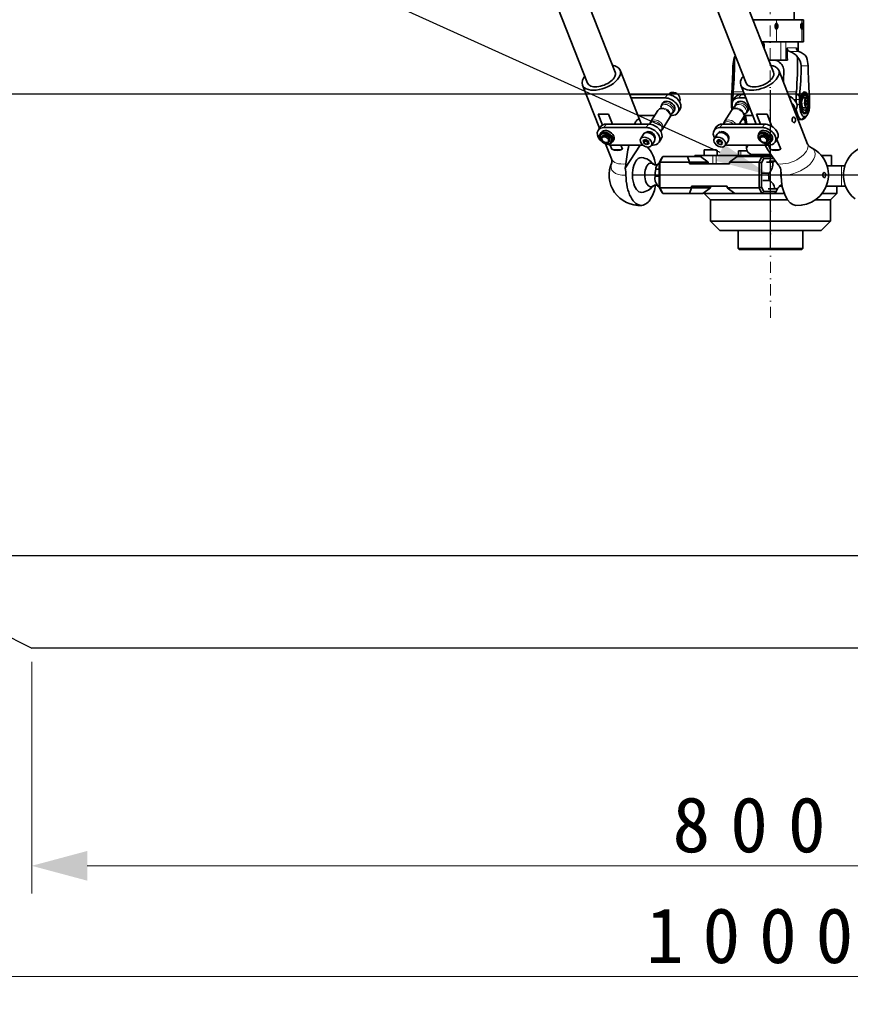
# Model space of a CAD drawing. Header units: millimetres. Extents: x 87 to 4373, y 75 to 3526.
# Tile 3 of 19: x 1019 to 1468, y 1288 to 1821. Entities that reach past the tile are written whole.
import ezdxf
from ezdxf import colors
from ezdxf.entities.mleader import LeaderData, LeaderLine
from ezdxf.math import Vec2, Vec3

# ---------------------------------------------------------------- set-up
doc = ezdxf.new("R2010")
doc.units = ezdxf.units.MM
doc.header["$MEASUREMENT"] = 0
doc.linetypes.add('DASHEDDOT', pattern=[9.2, 3, -3, 0.2, -3])
doc.linetypes.add('DASHEDDOT2X', pattern=[12.2, 6, -3, 0.2, -3])
doc.layers.add('图层0000', color=7, linetype='Continuous', lineweight=25)
doc.layers.add('图层1', color=7, linetype='Continuous', lineweight=35)
doc.dimstyles.new('线性样式 (GB)', dxfattribs={"dimtxt": 2, "dimasz": 2, "dimexe": 1, "dimexo": 0.5, "dimgap": 0.5, "dimtad": 1, "dimdsep": 46, "dimcen": -2.127267, "dimclrd": 7, "dimclre": 7, "dimclrt": 7, "dimadec": 0, "dimazin": 0, "dimtfac": 0.7, "dimtmove": 0, "dimatfit": 1, "dimfxl": 1, "dimfrac": 2, "dimtolj": 1, "dimtzin": 0, "dimlwd": 18, "dimlwe": 18, "dimarcsym": 0})

# ---------------------------------------------------------------- blocks, each defined once
blk = doc.blocks.new('DimBlk2611')
at = {"layer": '图层0000', "color": 7, "linetype": 'Continuous', "lineweight": 18}
for p, q in [((925.21, 1523.33), (925.21, 1287.92)), ((1925.21, 1523.33), (1925.21, 1287.92)), ((1895.21, 1302.92), (955.21, 1302.92))]:
    blk.add_line(p, q, dxfattribs=at)
at = {"layer": '图层0000', "color": 7, "linetype": 'Continuous', "lineweight": -3}
for points in [[(955.21, 1310.96), (925.21, 1302.92), (955.21, 1294.88)], [(1895.21, 1294.88), (1925.21, 1302.92), (1895.21, 1310.96)]]:
    blk.add_solid(points, dxfattribs=at)
at = {"layer": '图层0000', "color": 7, "linetype": 'Continuous', "lineweight": 18, "insert": (1419.03, 1309.75), "char_height": 30, "attachment_point": 8, "line_spacing_factor": 1.2}
blk.add_mtext('\\T1.500000;\\W1;\\FSimSun|b0|i0;1000', dxfattribs=at)
blk = doc.blocks.new('DimBlk2612')
at = {"layer": '图层0000', "color": 7, "linetype": 'Continuous', "lineweight": 18}
for p, q in [((1025.21, 1473.33), (1025.21, 1347.92)), ((1825.21, 1473.33), (1825.21, 1347.92)), ((1795.21, 1362.92), (1055.21, 1362.92))]:
    blk.add_line(p, q, dxfattribs=at)
at = {"layer": '图层0000', "color": 7, "linetype": 'Continuous', "lineweight": -3}
for points in [[(1055.21, 1370.96), (1025.21, 1362.92), (1055.21, 1354.88)], [(1795.21, 1354.88), (1825.21, 1362.92), (1795.21, 1370.96)]]:
    blk.add_solid(points, dxfattribs=at)
at = {"layer": '图层0000', "color": 7, "linetype": 'Continuous', "lineweight": 18, "insert": (1419.03, 1369.75), "char_height": 30, "attachment_point": 8, "line_spacing_factor": 1.2}
blk.add_mtext('\\T1.531250;\\W1;\\FSimSun|b0|i0;800', dxfattribs=at)

msp = doc.modelspace()

# ---------------------------------------------------------------- linework, layer by layer
at = {"layer": '图层0000', "color": 5, "linetype": 'DASHEDDOT2X', "lineweight": 18}
for p, q in [((1425.129, 1750.997), (1425.129, 1975.997)), ((1425.215, 1659.672), (1425.215, 1755.804))]:
    msp.add_line(p, q, dxfattribs=at)
at = {"layer": '图层0000', "color": 251, "linetype": 'Continuous', "lineweight": 18}
for p, q in [((1428.489, 1819.322), (1428.489, 1821.172)), ((1442.266, 1819.322), (1442.266, 1821.172)), ((1428.489, 1809.172), (1428.489, 1816.022)), ((1442.266, 1809.172), (1442.266, 1816.022)), ((1430.897, 1799.172), (1430.897, 1809.172)), ((1433.51, 1799.172), (1433.51, 1809.172)), ((1440.016, 1804.234), (1440.016, 1809.172)), ((1434.225, 1805.854), (1439.301, 1805.854)), ((1435.668, 1803.918), (1440.63, 1803.918)), ((1445.551, 1796.172), (1441.834, 1796.172)), ((1405.037, 1782.109), (1410.621, 1782.109)), ((1434.25, 1782.109), (1439.221, 1782.109)), ((1369.385, 1780.648), (1368.205, 1778.795)), ((1404.058, 1777.951), (1404.87, 1777.951)), ((1404.87, 1777.951), (1405.294, 1777.951)), ((1408.09, 1778.795), (1409.27, 1780.648)), ((1437.962, 1777.951), (1439.054, 1777.951)), ((1439.054, 1777.951), (1441.014, 1777.951)), ((1404.058, 1775.172), (1404.455, 1775.172)), ((1439.497, 1775.172), (1441.014, 1775.172)), ((1442.115, 1767.172), (1443.501, 1768.672)), ((1442.498, 1767.172), (1443.884, 1768.672)), ((1336.215, 1764.58), (1335.035, 1762.727)), ((1359.159, 1764.593), (1357.98, 1762.74)), ((1397.864, 1762.74), (1399.044, 1764.593)), ((1421.999, 1764.58), (1420.819, 1762.727)), ((1402.073, 1757.495), (1402.506, 1758.174)), ((1389.267, 1750.472), (1392.324, 1750.472)), ((1392.324, 1750.472), (1396.267, 1750.472)), ((1409.123, 1750.172), (1409.123, 1747.572)), ((1393.975, 1743.072), (1393.975, 1747.572)), ((1395.746, 1747.572), (1395.746, 1743.072)), ((1463.715, 1731.072), (1463.715, 1742.072))]:
    msp.add_line(p, q, dxfattribs=at)
at = {"layer": '图层0000', "color": 7}
for p, q in [((1425.215, 1696.672), (1425.215, 1782.947)), ((1925.215, 1780.828), (925.215, 1780.828)), ((1481.339, 1736.914), (1350.486, 1736.914)), ((1925.215, 1530.828), (925.215, 1530.828)), ((925.215, 1530.828), (1025.215, 1480.828)), ((1825.215, 1480.828), (1025.215, 1480.828))]:
    msp.add_line(p, q, dxfattribs=at)
at = {"layer": '图层0000', "color": 251, "linetype": 'Continuous', "lineweight": 18}
for centre, radius, start, end in [((1372.115, 1779.297), 2.444, 72.03606, 141.00064), ((1372.596, 1777.991), 3.641, 345.41812, 85.69006), ((1411.573, 1779.87), 1.765, 113.63251, 146.87744), ((1366.74, 1768.811), 4.506, 35.03137, 96.67082), ((1368.306, 1769.11), 2.577, 333.62401, 41.40554), ((1367.768, 1769.435), 3.307, 14.4205, 36.40645), ((1370.292, 1771.876), 2.02, 291.248, 46.84676), ((1370.378, 1772.363), 2.577, 333.62401, 41.40554), ((1406.617, 1768.813), 4.504, 26.04322, 96.65223), ((1408.011, 1769.565), 2.923, 13.73883, 24.80166), ((1410.324, 1771.763), 1.861, 288.09832, 31.74302), ((1410.57, 1772.322), 2.28, 331.04146, 28.41766), ((1408.498, 1769.069), 2.28, 331.04146, 28.41766), ((1360.537, 1759.122), 5.012, 47.26754, 67.7464), ((1364.274, 1762.595), 2.116, 310.04888, 44.84752), ((1364.478, 1763.1), 2.577, 333.62401, 41.40554), ((1356.457, 1755.889), 1.796, 110.43178, 146.72533), ((1398.945, 1754.132), 2.062, 330.4501, 24.69304)]:
    msp.add_arc(centre, radius, start, end, dxfattribs=at)
for centre, major_axis, ratio, start_param, end_param in [((1369.523, 1773.232), (3.163, -2.014), 0.6811903, 1.0387688, 3.1415927), ((1409.402, 1773.232), (3.163, -2.014), 0.6811903, 0.811088, 3.1415927), ((1367.452, 1769.979), (3.163, -2.014), 0.6811903, 1.0387688, 3.1415927), ((1369.109, 1772.582), (2.91, -1.853), 0.6811903, 1.0387688, 3.6550136), ((1407.33, 1769.979), (3.163, -2.014), 0.6811903, 0.811088, 3.1415927), ((1408.987, 1772.582), (2.91, -1.853), 0.6811903, 0.811088, 3.6550177), ((1363.21, 1763.319), (2.91, -1.853), 0.6811903, 1.0387688, 3.4325655), ((1363.624, 1763.97), (3.163, -2.014), 0.6811903, 1.0387688, 3.1415927), ((1403.088, 1763.319), (2.91, -1.853), 0.6811903, 1.2388557, 3.4051038), ((1403.502, 1763.97), (3.163, -2.014), 0.6811903, 0.9631623, 3.1415927), ((1357.908, 1754.995), (2.952, -1.88), 0.6811903, 0, 2.6821881), ((1397.787, 1754.995), (2.952, -1.88), 0.6811903, 0.7511834, 3.1415927), ((1435.101, 1749.785), (-10.242, -4.013), 0.5350832, 0.7438167, 3.1415927), ((1436.981, 1744.988), (-12.174, -4.77), 0.5350832, 0.8613834, 3.6375296), ((1351.234, 1744.988), (-12.169, -4.785), 0.5344582, 5.787819, 7.2970184), ((1349.347, 1749.785), (-10.237, -4.025), 0.5344582, 0, 1.1313997)]:
    msp.add_ellipse(centre, major_axis=major_axis, ratio=ratio, start_param=start_param, end_param=end_param, dxfattribs=at)
for points in [[(1359.789, 1752.442), (1355.156, 1750.615), (1351.237, 1755.474), (1355.87, 1757.301)], [(1355.87, 1757.301), (1360.503, 1759.128), (1364.422, 1754.269), (1359.789, 1752.442)], [(1394.849, 1754.873), (1392.815, 1760.064), (1398.532, 1760.061), (1400.566, 1754.87)], [(1400.566, 1754.87), (1402.601, 1749.678), (1396.884, 1749.682), (1394.849, 1754.873)]]:
    msp.add_rational_spline(points, [1, 0.333333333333, 0.333333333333, 1], degree=3, dxfattribs=at)
at = {"layer": '图层0000', "color": 7, "linetype": 'DASHEDDOT', "lineweight": 18}
msp.add_point((1425.215, 1780.828), dxfattribs=at)
at = {"layer": '图层1', "color": 7, "linetype": 'Continuous', "lineweight": 35}
for p, q in [((1341.069, 1792.7), (1136.558, 2312.8)), ((1223.088, 2312.785), (1426.882, 1792.691)), ((1326.179, 1786.844), (1121.667, 2306.945)), ((1208.191, 2306.948), (1411.984, 1786.853)), ((1438.103, 1821.172), (1438.103, 1906.828)), ((1415.722, 1821.172), (1428.489, 1821.172)), ((1428.102, 1818.229), (1428.48, 1818.826)), ((1428.48, 1818.826), (1428.867, 1818.269)), ((1428.489, 1821.172), (1442.266, 1821.172)), ((1441.879, 1818.229), (1442.257, 1818.826)), ((1442.257, 1818.826), (1442.644, 1818.269)), ((1442.266, 1821.172), (1443.103, 1821.172)), ((1443.103, 1809.172), (1443.103, 1821.172)), ((1427.793, 1817.114), (1428.876, 1817.114)), ((1428.867, 1818.269), (1427.8, 1818.269)), ((1428.111, 1817.075), (1428.102, 1818.229)), ((1428.498, 1816.517), (1428.111, 1817.075)), ((1428.876, 1817.114), (1428.498, 1816.517)), ((1428.867, 1818.269), (1428.876, 1817.114)), ((1441.887, 1817.075), (1441.879, 1818.229)), ((1441.887, 1817.114), (1442.653, 1817.114)), ((1442.274, 1816.517), (1441.887, 1817.075)), ((1442.644, 1818.269), (1441.904, 1818.269)), ((1442.653, 1817.114), (1442.274, 1816.517)), ((1442.644, 1818.269), (1442.653, 1817.114)), ((1420.424, 1809.172), (1428.489, 1809.172)), ((1420.855, 1808.072), (1421.826, 1808.072)), ((1421.476, 1809.172), (1421.476, 1808.072)), ((1421.826, 1808.072), (1421.826, 1805.592)), ((1428.489, 1809.172), (1431.383, 1809.172)), ((1431.383, 1809.172), (1433.51, 1809.172)), ((1433.51, 1809.172), (1440.016, 1809.172)), ((1440.016, 1809.172), (1442.266, 1809.172)), ((1440.016, 1809.172), (1440.168, 1809.172)), ((1440.168, 1804.125), (1440.168, 1809.172)), ((1442.266, 1809.172), (1443.103, 1809.172)), ((1424.342, 1799.172), (1430.897, 1799.172)), ((1429.498, 1798.504), (1429.499, 1799.172)), ((1430.897, 1799.172), (1433.51, 1799.172)), ((1433.51, 1799.172), (1434.346, 1799.172)), ((1343.861, 1793.797), (1354.689, 1766.259)), ((1429.675, 1793.785), (1445.343, 1753.798)), ((1323.387, 1785.747), (1332.57, 1762.393)), ((1409.191, 1785.759), (1417.489, 1764.582)), ((1349.036, 1780.636), (1369.385, 1780.648)), ((1368.205, 1778.795), (1349.764, 1778.785)), ((1366.36, 1775.247), (1366.898, 1776.09)), ((1370.072, 1780.608), (1370.216, 1780.834)), ((1375.976, 1776.848), (1376.12, 1777.074)), ((1404.058, 1777.951), (1404.058, 1779.895)), ((1404.058, 1775.172), (1404.058, 1777.951)), ((1404.87, 1777.299), (1404.87, 1777.951)), ((1404.878, 1777.299), (1406.058, 1779.151)), ((1406.776, 1776.09), (1406.239, 1775.247)), ((1411.921, 1778.793), (1408.09, 1778.795)), ((1409.27, 1780.648), (1411.194, 1780.647)), ((1409.975, 1780.647), (1410.094, 1780.834)), ((1439.054, 1776.397), (1439.054, 1777.951)), ((1441.014, 1777.951), (1441.014, 1779.998)), ((1441.014, 1775.172), (1441.014, 1777.951)), ((1443.011, 1780.433), (1441.939, 1776.76)), ((1441.939, 1776.76), (1442.621, 1772.499)), ((1442.57, 1778.922), (1444.801, 1778.922)), ((1444.764, 1779.845), (1442.839, 1779.845)), ((1444.764, 1779.845), (1443.011, 1780.433)), ((1444.364, 1776.585), (1444.766, 1777.576)), ((1444.492, 1775.181), (1444.364, 1776.585)), ((1445.423, 1775.759), (1444.439, 1775.759)), ((1445.295, 1777.163), (1444.598, 1777.163)), ((1444.914, 1778.906), (1444.764, 1779.845)), ((1444.766, 1777.576), (1445.295, 1777.163)), ((1445.423, 1775.759), (1445.021, 1774.767)), ((1445.295, 1777.163), (1445.423, 1775.759)), ((1446.371, 1779.998), (1446.371, 1777.951)), ((1446.371, 1777.951), (1446.371, 1775.172)), ((1360.461, 1765.984), (1364.289, 1771.994)), ((1372.686, 1771.218), (1373.224, 1772.061)), ((1375.121, 1770.853), (1376.301, 1772.705)), ((1404.167, 1771.994), (1400.34, 1765.984)), ((1413.102, 1772.061), (1412.565, 1771.218)), ((1438.395, 1771.531), (1439.134, 1772.692)), ((1442.473, 1773.422), (1444.801, 1773.422)), ((1442.621, 1772.499), (1444.374, 1771.91)), ((1444.374, 1771.91), (1444.815, 1773.422)), ((1445.021, 1774.767), (1444.492, 1775.181)), ((1334.187, 1764.133), (1331.889, 1769.979)), ((1337.568, 1769.977), (1339.69, 1764.582)), ((1353.476, 1769.346), (1362.606, 1769.351)), ((1366.787, 1761.955), (1370.615, 1767.965)), ((1371.056, 1769.356), (1371.916, 1769.356)), ((1410.493, 1767.965), (1408.342, 1764.587)), ((1409.988, 1767.172), (1411.23, 1767.172)), ((1411.788, 1769.356), (1415.619, 1769.354)), ((1419.794, 1764.581), (1417.68, 1769.977)), ((1423.358, 1769.979), (1425.949, 1763.367)), ((1440.103, 1767.172), (1442.115, 1767.172)), ((1442.498, 1767.172), (1442.115, 1767.172)), ((1443.884, 1768.672), (1443.501, 1768.672)), ((1443.766, 1767.89), (1444.914, 1769.256)), ((1333.01, 1763.083), (1331.83, 1761.231)), ((1333.517, 1760.156), (1332.927, 1759.23)), ((1357.98, 1762.74), (1335.035, 1762.727)), ((1336.215, 1764.58), (1359.159, 1764.593)), ((1357.046, 1759.784), (1357.052, 1759.793)), ((1395.833, 1763.096), (1394.653, 1761.244)), ((1420.819, 1762.727), (1397.864, 1762.74)), ((1399.044, 1764.593), (1421.999, 1764.58)), ((1419.295, 1760.156), (1418.705, 1759.23)), ((1333.799, 1757.807), (1333.996, 1758.116)), ((1338.016, 1755.121), (1338.213, 1755.43)), ((1340.265, 1755.859), (1339.675, 1754.933)), ((1356.451, 1759.222), (1354.956, 1756.875)), ((1356.296, 1755.757), (1357.54, 1756.247)), ((1356.585, 1754.381), (1356.296, 1755.757)), ((1356.585, 1754.381), (1357.371, 1755.616)), ((1357.371, 1755.616), (1357.262, 1756.138)), ((1358.138, 1755.173), (1357.371, 1755.616)), ((1357.54, 1756.247), (1359.074, 1755.362)), ((1358.119, 1753.496), (1358.905, 1754.731)), ((1358.905, 1754.731), (1358.138, 1755.173)), ((1359.184, 1754.84), (1358.905, 1754.731)), ((1359.074, 1755.362), (1359.364, 1753.986)), ((1362.355, 1755.461), (1360.86, 1753.115)), ((1366.076, 1756.65), (1364.896, 1754.798)), ((1396.329, 1759.222), (1394.834, 1756.875)), ((1396.105, 1755.57), (1397.161, 1756.266)), ((1396.651, 1754.175), (1396.105, 1755.57)), ((1396.651, 1754.175), (1397.438, 1755.41)), ((1397.164, 1756.107), (1397.114, 1756.235)), ((1397.161, 1756.266), (1398.765, 1755.568)), ((1397.438, 1755.41), (1397.164, 1756.107)), ((1398.239, 1755.061), (1397.438, 1755.41)), ((1399.041, 1754.712), (1398.239, 1755.061)), ((1398.254, 1753.477), (1399.041, 1754.712)), ((1398.765, 1755.568), (1399.311, 1754.173)), ((1399.088, 1754.743), (1399.041, 1754.712)), ((1402.233, 1755.461), (1400.739, 1753.115)), ((1402.491, 1756.239), (1402.497, 1756.248)), ((1419.773, 1758.116), (1419.577, 1757.807)), ((1426.042, 1755.859), (1425.452, 1754.933)), ((1428.909, 1756.637), (1427.729, 1754.784)), ((1428.709, 1756.323), (1430.795, 1750.998)), ((1335.902, 1753.918), (1339.11, 1745.76)), ((1339.352, 1750.998), (1338.448, 1753.296)), ((1338.746, 1753.288), (1356.088, 1753.298)), ((1344.129, 1753.291), (1345.028, 1751.006)), ((1346.58, 1740.732), (1354.583, 1753.297)), ((1358.119, 1753.496), (1356.585, 1754.381)), ((1359.364, 1753.986), (1358.119, 1753.496)), ((1360.979, 1753.301), (1361.691, 1753.301)), ((1389.267, 1747.572), (1389.267, 1750.472)), ((1392.349, 1750.672), (1389.467, 1750.672)), ((1396.067, 1750.672), (1392.349, 1750.672)), ((1396.267, 1747.572), (1396.267, 1750.472)), ((1398.254, 1753.477), (1396.651, 1754.175)), ((1399.311, 1754.173), (1398.254, 1753.477)), ((1401.563, 1753.301), (1424.518, 1753.288)), ((1407.889, 1750.172), (1409.123, 1750.172)), ((1407.889, 1750.172), (1407.889, 1747.572)), ((1409.123, 1750.172), (1412.725, 1750.172)), ((1412.262, 1753.295), (1412.262, 1751.508)), ((1425.113, 1751.006), (1424.219, 1753.288)), ((1365.002, 1743.658), (1366.209, 1746.072)), ((1365.002, 1743.658), (1365.368, 1744.072)), ((1366.868, 1747.072), (1365.368, 1744.072)), ((1365.368, 1744.072), (1381.389, 1744.072)), ((1365.368, 1744.072), (1365.368, 1730.072)), ((1366.868, 1747.072), (1366.209, 1746.072)), ((1366.868, 1747.072), (1380.291, 1747.072)), ((1380.291, 1747.072), (1387.291, 1747.072)), ((1381.389, 1744.072), (1380.291, 1747.072)), ((1391.389, 1744.072), (1381.389, 1744.072)), ((1381.389, 1744.072), (1381.389, 1743.072)), ((1393.975, 1747.572), (1384.215, 1747.572)), ((1384.215, 1747.572), (1384.215, 1747.072)), ((1387.291, 1747.072), (1391.389, 1744.072)), ((1391.389, 1743.072), (1391.389, 1744.072)), ((1393.975, 1747.572), (1395.746, 1747.572)), ((1425.809, 1747.572), (1395.746, 1747.572)), ((1407.138, 1747.072), (1403.04, 1744.072)), ((1403.04, 1744.072), (1419.061, 1744.072)), ((1403.04, 1743.072), (1403.04, 1744.072)), ((1407.138, 1747.072), (1420.561, 1747.072)), ((1425.408, 1748.172), (1414.75, 1748.172)), ((1419.061, 1744.072), (1420.561, 1747.072)), ((1419.061, 1730.072), (1419.061, 1744.072)), ((1419.061, 1744.072), (1420.428, 1743.658)), ((1421.635, 1746.072), (1420.428, 1743.658)), ((1420.561, 1747.072), (1426.148, 1747.072)), ((1420.561, 1747.072), (1421.635, 1746.072)), ((1426.844, 1746.072), (1421.635, 1746.072)), ((1423.018, 1743.966), (1426.482, 1743.966)), ((1424.494, 1744.572), (1427.926, 1744.572)), ((1458.215, 1747.572), (1452.811, 1747.572)), ((1458.215, 1747.572), (1458.215, 1742.072)), ((1365.002, 1740.293), (1363.084, 1740.293)), ((1365.002, 1730.486), (1365.002, 1743.658)), ((1381.389, 1743.072), (1403.04, 1743.072)), ((1420.428, 1743.658), (1420.428, 1730.486)), ((1463.715, 1742.072), (1455.807, 1742.072)), ((1465.491, 1742.072), (1463.715, 1742.072)), ((1362.733, 1736.456), (1365.002, 1736.456)), ((1424.236, 1737.981), (1420.772, 1737.981)), ((1421.047, 1734.119), (1424.511, 1734.119)), ((1365.095, 1730.299), (1364.86, 1730.299)), ((1366.209, 1728.072), (1365.002, 1730.486)), ((1365.002, 1730.486), (1365.368, 1730.072)), ((1365.368, 1730.072), (1382.513, 1730.072)), ((1365.368, 1730.072), (1366.868, 1727.072)), ((1366.209, 1728.072), (1366.868, 1727.072)), ((1382.513, 1730.072), (1381.441, 1727.072)), ((1401.741, 1731.072), (1382.513, 1731.072)), ((1382.513, 1730.072), (1382.513, 1731.072)), ((1382.513, 1730.072), (1392.688, 1730.072)), ((1392.688, 1730.072), (1388.564, 1727.072)), ((1392.688, 1731.072), (1392.688, 1730.072)), ((1401.741, 1731.072), (1401.741, 1730.072)), ((1401.741, 1730.072), (1419.061, 1730.072)), ((1401.741, 1730.072), (1405.839, 1727.072)), ((1420.428, 1730.486), (1419.061, 1730.072)), ((1420.561, 1727.072), (1419.061, 1730.072)), ((1420.428, 1730.486), (1421.635, 1728.072)), ((1420.561, 1727.072), (1421.635, 1728.072)), ((1421.635, 1728.072), (1428.22, 1728.072)), ((1427.504, 1729.627), (1424.04, 1729.627)), ((1424.494, 1729.572), (1427.959, 1729.572)), ((1427.561, 1727.072), (1428.22, 1728.072)), ((1428.22, 1728.072), (1429.172, 1729.975)), ((1430.126, 1731.072), (1431.55, 1731.072)), ((1455.453, 1731.072), (1463.715, 1731.072)), ((1461.215, 1731.072), (1461.215, 1727.072)), ((1463.715, 1731.072), (1465.844, 1731.072)), ((1381.441, 1727.072), (1366.868, 1727.072)), ((1388.564, 1727.072), (1381.441, 1727.072)), ((1388.59, 1727.072), (1388.564, 1727.072)), ((1389.215, 1727.545), (1389.215, 1727.072)), ((1389.215, 1727.072), (1405.839, 1727.072)), ((1389.215, 1727.072), (1392.715, 1723.572)), ((1434.497, 1723.572), (1392.715, 1723.572)), ((1392.715, 1712.072), (1392.715, 1723.572)), ((1420.561, 1727.072), (1405.839, 1727.072)), ((1427.561, 1727.072), (1420.561, 1727.072)), ((1427.561, 1727.072), (1432.674, 1727.072)), ((1457.715, 1723.572), (1449.57, 1723.572)), ((1453.207, 1727.072), (1456.392, 1727.072)), ((1456.392, 1727.072), (1461.215, 1727.072)), ((1461.215, 1727.072), (1457.715, 1723.572)), ((1457.715, 1712.072), (1457.715, 1723.572)), ((1392.715, 1712.072), (1457.715, 1712.072)), ((1392.715, 1712.072), (1397.715, 1707.072)), ((1457.715, 1712.072), (1452.715, 1707.072)), ((1452.715, 1707.072), (1397.715, 1707.072)), ((1407.715, 1697.172), (1407.715, 1707.072)), ((1442.715, 1697.172), (1442.715, 1707.072)), ((1407.715, 1697.172), (1442.715, 1697.172)), ((1407.715, 1697.172), (1408.215, 1696.672)), ((1442.215, 1696.672), (1408.215, 1696.672)), ((1442.715, 1697.172), (1442.215, 1696.672))]:
    msp.add_line(p, q, dxfattribs=at)
for centre, radius, start, end in [((1429.321, 1817.952), 1.603, 121.26751, 190.05148), ((1426.918, 1817.672), 2.278, 313.58864, 46.41136), ((1428.165, 1818.652), 0.756, 34.6488, 39.94722), ((1426.049, 1817.684), 3.074, 331.26739, 27.04485), ((1443.186, 1818.024), 1.591, 125.33194, 192.78602), ((1442.221, 1818.96), 0.365, 18.66355, 83.0028), ((1441.941, 1818.652), 0.756, 34.6488, 39.94722), ((1439.826, 1817.684), 3.074, 331.26739, 27.04485), ((1429.321, 1817.392), 1.603, 169.94852, 238.73249), ((1428.483, 1816.384), 0.316, 202.69643, 325.81662), ((1443.186, 1817.32), 1.591, 167.21398, 234.66806), ((1442.26, 1816.384), 0.316, 202.69643, 325.81662), ((1442.218, 1816.389), 0.37, 277.46625, 341.02786), ((1225.982, 1798.746), 208.364, 0.11716, 1.95507), ((1436.28, 1805.879), 2.055, 180.70476, 252.66506), ((1433.563, 1796.63), 7.586, 33.63779, 73.88924), ((1441.199, 1805.732), 1.902, 176.32162, 252.58842), ((1438.593, 1796.939), 7.27, 32.35772, 73.72449), ((1419.604, 1796.002), 14.726, 160.89617, 179.33962), ((1202.894, 1798.528), 202.809, 355.35626, 0.64751), ((1412.479, 1796.391), 8.105, 140.48385, 146.87464), ((1427.545, 1796.134), 3.069, 50.50574, 98.24012), ((1426.531, 1793.405), 5.898, 357.73167, 59.80688), ((1233.778, 1798.706), 206.112, 355.38133, 0.59118), ((1435.189, 1796.126), 6.645, 0.3924, 45.09786), ((1431.743, 1796.155), 13.807, 0.06807, 19.79236), ((1339.432, 1791.44), 5.017, 28.02293, 88.16828), ((1339.571, 1792.485), 4.486, 322.87547, 17.01284), ((1189.656, 1798.864), 215.239, 354.94408, 359.28343), ((1425.237, 1791.432), 5.023, 27.9335, 88.05694), ((1423.759, 1791.738), 3.265, 322.89616, 16.97016), ((1226.51, 1798.661), 205.987, 356.85828, 358.47308), ((1234.216, 1798.597), 207.632, 354.86073, 359.33074), ((1653.169, 1798.597), 207.632, 180.66926, 185.13927), ((1328.244, 1787.035), 5.025, 134.81473, 194.85602), ((1413.485, 1787.069), 4.489, 142.89616, 196.97016), ((1417.524, 1784.901), 9.046, 140.83071, 147.38063), ((1372.172, 1779.29), 2.492, 72.3396, 141.69654), ((1372.635, 1778.056), 3.621, 344.25935, 85.35736), ((1402.321, 1782.021), 2.745, 309.25051, 343.29826), ((1488.391, 1777.533), 83.522, 177.46187, 179.71311), ((1379.618, 1784.188), 25.504, 353.35097, 355.3225), ((1476.061, 1778.167), 37.008, 175.24088, 180.33424), ((1451.613, 1781.106), 12.433, 175.37285, 179.38703), ((1441.59, 1782.824), 2.884, 213.3655, 258.47897), ((1408.438, 1775.48), 3.997, 152.93763, 218.1653), ((1407.839, 1775.139), 3.665, 86.07712, 143.88477), ((1409.019, 1776.991), 3.665, 86.07712, 143.88477), ((1433.128, 1772.385), 5.238, 352.65221, 50.14211), ((1446.948, 1775.946), 3.314, 162.20347, 229.61712), ((1445.782, 1777.177), 2.001, 119.356, 186.25992), ((1444.755, 1778.333), 0.591, 35.38251, 85.54188), ((1440.982, 1776.172), 4.958, 330.88796, 29.11204), ((1366.766, 1770.384), 2.954, 100.71907, 146.98993), ((1368.836, 1773.692), 2.924, 147.87022, 189.25994), ((1370.231, 1772.804), 2.924, 285.75378, 327.14414), ((1372.162, 1773.011), 3.663, 266.15308, 323.89768), ((1370.915, 1773.206), 2.577, 333.62401, 41.40554), ((1419.659, 1775.117), 15.6, 179.79906, 190.69393), ((1406.645, 1770.384), 2.954, 100.72066, 146.98834), ((1424.238, 1775.078), 19.365, 184.19224, 186.634), ((1408.714, 1773.692), 2.923, 147.86978, 189.26074), ((1410.109, 1772.804), 2.924, 285.75419, 327.14306), ((1411.107, 1773.165), 2.28, 331.04146, 28.41766), ((1441.711, 1774.17), 4.021, 299.52618, 6.08724), ((1443.612, 1771.402), 1.233, 273.75299, 321.55939), ((1444.755, 1774.01), 0.591, 274.43523, 324.64038), ((1436.299, 1774.515), 10.093, 328.59569, 3.73199), ((1334.703, 1651.549), 118.463, 88.61448, 91.36161), ((1362.433, 1760.017), 11.752, 148.37022, 157.10992), ((1346.51, 1763.266), 8.71, 8.74422, 20.10093), ((1362.887, 1764.448), 2.871, 147.65204, 178.31939), ((1368.109, 1769.529), 2.954, 328.02417, 14.2947), ((1402.761, 1764.45), 2.867, 147.63503, 177.14956), ((1407.987, 1769.529), 2.954, 328.02443, 14.29444), ((1326.229, 1753.656), 86.069, 7.29513, 10.31745), ((1411.803, 1775.568), 6.211, 261.98538, 269.86074), ((1323.627, 1753.342), 89.509, 7.2157, 10.30682), ((1420.544, 1652.08), 117.933, 88.63243, 91.39149), ((1438.854, 1766.955), 1.927, 121.00588, 238.91967), ((1437.819, 1765.971), 0.667, 273.49038, 332.05331), ((1436.416, 1766.814), 2.303, 329.87086, 51.13088), ((1442.366, 1768.883), 1.716, 274.41162, 324.66399), ((1443.776, 1770.062), 1.395, 274.41162, 324.66399), ((1334.789, 1759.073), 3.663, 86.15308, 143.89768), ((1335.969, 1760.925), 3.663, 86.15308, 143.89768), ((1357.952, 1758.235), 1.796, 110.43335, 146.6894), ((1359.243, 1757.091), 3.479, 345.97905, 129.03488), ((1364.369, 1763.504), 2.871, 296.69245, 327.36394), ((1398.14, 1759.433), 3.93, 152.56587, 216.41324), ((1397.614, 1759.084), 3.665, 86.07712, 143.88477), ((1398.793, 1760.936), 3.665, 86.07712, 143.88477), ((1398.402, 1758.803), 1.774, 102.7017, 146.07238), ((1409.012, 1761.748), 11.067, 186.29979, 188.6075), ((1416.528, 1763.531), 18.236, 189.21271, 190.94583), ((1398.56, 1756.198), 4.414, 26.59993, 90.41956), ((1335.647, 1757.997), 2.986, 155.61061, 229.38275), ((1335.499, 1757.036), 1.866, 155.61061, 229.38275), ((1335.461, 1755.764), 2.634, 345.88021, 129.13373), ((1337.525, 1759.003), 5.029, 222.73265, 252.28129), ((1335.658, 1756.072), 2.634, 345.88021, 129.13373), ((1336.523, 1757.43), 2.874, 222.73265, 252.28129), ((1336.348, 1756.86), 2.278, 252.09201, 269.52297), ((1336.704, 1757.345), 2.847, 252.09201, 269.52297), ((1337.141, 1756.013), 2.134, 237.50567, 20.90455), ((1337.407, 1756.878), 2.988, 245.65788, 319.37664), ((1336.783, 1756.02), 1.526, 266.15308, 323.89768), ((1337.623, 1756.095), 2.358, 330.46197, 24.77214), ((1359.068, 1756.875), 1.939, 202.2021, 241.34767), ((1359.119, 1756.8), 1.9, 238.91221, 271.56074), ((1361.937, 1756.956), 3.663, 266.15308, 323.89768), ((1398.353, 1756.574), 1.277, 195.21855, 201.46174), ((1399.01, 1756.928), 2.021, 203.981, 247.56092), ((1398.988, 1756.716), 1.816, 245.65941, 271.22202), ((1400.439, 1756.478), 2.062, 330.4501, 24.69304), ((1400.742, 1757.22), 2.006, 331.0377, 28.42142), ((1421.426, 1757.998), 2.988, 155.6349, 229.35846), ((1421.276, 1757.036), 1.866, 155.61001, 229.38335), ((1421.239, 1755.764), 2.634, 345.88027, 129.13367), ((1423.302, 1759.003), 5.029, 222.73265, 252.28129), ((1421.436, 1756.072), 2.634, 345.87989, 129.13405), ((1422.3, 1757.43), 2.874, 222.73265, 252.28129), ((1422.126, 1756.861), 2.279, 252.09533, 269.46205), ((1422.482, 1757.346), 2.849, 252.09533, 269.46205), ((1422.92, 1756.011), 2.134, 237.43303, 25.68104), ((1423.185, 1756.876), 2.986, 245.63462, 319.3999), ((1422.56, 1756.021), 1.527, 266.07712, 323.88477), ((1424.768, 1756.945), 3.665, 266.07712, 323.88477), ((1423.324, 1756.11), 2.432, 331.04146, 28.41766), ((1423.992, 1757.021), 2.357, 330.4501, 24.69304), ((1342.182, 1756.885), 6.531, 244.32316, 295.83093), ((1342.174, 1762.494), 11.837, 256.20478, 283.94931), ((1472.92, 1729.26), 126.74, 169.06885, 173.72114), ((1346.409, 1740.662), 16.681, 6.41358, 43.93098), ((1359.277, 1754.151), 1.892, 290.53439, 326.78802), ((1389.467, 1750.472), 0.2, 90, 179.97411), ((1401.574, 1759.418), 6.116, 263.50874, 269.8972), ((1401.638, 1755.581), 11.378, 339.02336, 348.40775), ((1416.021, 1751.715), 3.764, 183.14708, 250.2669), ((1491.349, 1791.506), 78.906, 208.96859, 217.82081), ((1427.962, 1756.897), 6.543, 244.18963, 295.65644), ((1427.97, 1762.531), 11.874, 256.07974, 283.76633), ((1440.083, 1737.072), 16.5, 265.9553, 67.21031), ((1448.409, 1754.899), 3.257, 199.7554, 233.53032), ((1481.215, 1737.072), 16.5, 104.28149, 231.86619), ((1354.346, 1737.072), 16.5, 155.66946, 274.04639), ((1336.103, 1744.477), 3.269, 349.27102, 23.11073), ((1355.465, 1742.981), 3.521, 89.49332, 154.38958), ((1354.346, 1737.072), 9.5, 36.89974, 83.04955), ((1415.224, 1747.444), 0.753, 9.73335, 74.93174), ((1419.375, 1743.219), 7.146, 312.86294, 6.00102), ((1428.036, 1742.284), 2.29, 92.74294, 132.74245), ((1314.25, 1746.817), 32.897, 349.34026, 353.54953), ((1328.042, 1736.898), 18.93, 0.11923, 11.68355), ((1360.355, 1741.484), 1.999, 44.68074, 153.64959), ((1362.979, 1744.654), 2.136, 235.72596, 303.87744), ((1376.963, 1737.089), 14.244, 167.00035, 182.54791), ((1367.476, 1740.033), 4.399, 147.14026, 176.6068), ((1367.323, 1739.826), 4.391, 135.90689, 143.7808), ((1370.826, 1736.353), 9.323, 128.66117, 135.56197), ((1412.683, 1730.597), 20.584, 29.497, 37.47823), ((1412.038, 1736.914), 18.95, 0.07237, 11.62366), ((1443.293, 1737.078), 12.479, 172.88129, 192.07695), ((1455.268, 1737.063), 1.776, 122.35256, 237.5824), ((1453.221, 1736.995), 1.913, 324.48898, 55.05165), ((1369.04, 1735.409), 6.393, 170.56696, 218.56153), ((1438.656, 1737.068), 14.449, 176.37724, 191.77625), ((1421.845, 1729.099), 5.684, 5.32569, 62.02084), ((1454.254, 1736.147), 0.587, 275.9858, 333.31943), ((1354.346, 1737.072), 9.5, 277.01551, 323.09695), ((1342.393, 1734.758), 20.835, 329.29099, 351.33199), ((1362.981, 1729.478), 2.146, 57.30962, 124.15774), ((1438.827, 1785.023), 92.01, 215.62928, 216.49558), ((1367.072, 1732.608), 3.198, 226.23823, 235.42882), ((1427.961, 1731.484), 1.912, 256.1884, 269.9407), ((1427.887, 1731.848), 2.277, 271.79566, 312.82003), ((1365.788, 1779.971), 80.811, 321.96249, 322.94687), ((1431.392, 1729.652), 1.967, 88.32183, 125.45257), ((1354.402, 1727.163), 6.643, 279.60585, 332.7173)]:
    msp.add_arc(centre, radius, start, end, dxfattribs=at)
for centre, major_axis, ratio, start_param, end_param in [((1428.489, 1817.672), (0, 1.61), 0.3826834, 5.8561067, 8.920757), ((1442.266, 1817.672), (0, 1.61), 0.3826834, 5.8561067, 8.920757), ((1333.624, 1789.772), (-7.445, -2.928), 0.5344582, 0, 3.1415927), ((1419.433, 1789.772), (-10.242, -4.013), 0.5350832, 0, 3.1415927), ((1333.624, 1789.772), (-10.237, -4.025), 0.5344582, 0, 2.5080857), ((1419.433, 1789.772), (-7.449, -2.919), 0.5350832, 0, 2.5087234), ((1443.692, 1776.172), (0, 6), 0.3826834, 0, 3.1415927), ((1443.692, 1776.172), (0, 5.5), 0.3826834, 0, 3.1415927), ((1443.692, 1776.172), (0, -6), 0.3826834, 0.3958298, 3.1415927), ((1443.692, 1776.172), (0, 5.5), 0.3826834, 5.0028096, 6.2831853), ((1370.061, 1774.076), (3.163, -2.014), 0.6811903, 1.0387688, 3.1415927), ((1370.061, 1774.076), (5.061, -3.223), 0.6811903, 0, 2.3232297), ((1371.241, 1775.928), (5.061, -3.223), 0.6811903, 0, 2.3232297), ((1409.939, 1774.076), (3.163, -2.014), 0.6811903, 0.811088, 3.1415927), ((1434.074, 1775.915), (5.061, -3.223), 0.6811903, 0, 1.7972307), ((1444.893, 1776.172), (0, 2.65), 0.3826834, 1.2804273, 3.5686712), ((1444.893, 1776.172), (0, 2.65), 0.3826834, 5.8561067, 7.5636126), ((1442.115, 1775.172), (0, -8), 0.3826834, 5.014977, 6.2831853), ((1443.501, 1775.172), (0, -6.5), 0.3826834, 4.712389, 6.2831853), ((1350.888, 1745.868), (2.913, 21.412), 0.165787, 5.9949153, 6.6284503), ((1336.891, 1758.008), (-5.061, 3.223), 0.6811903, 0, 2.3232297), ((1336.104, 1756.773), (2.952, -1.88), 0.6811903, 0.7524334, 4.3372387), ((1336.301, 1757.081), (3.374, -2.149), 0.6811903, 0.7524334, 3.1415927), ((1336.891, 1758.008), (3.374, -2.149), 0.6811903, 0, 3.1415927), ((1359.403, 1757.341), (2.952, -1.88), 0.6811903, 0, 2.6821881), ((1359.835, 1758.021), (5.061, -3.223), 0.6811903, 0, 2.3232297), ((1361.015, 1759.873), (5.061, -3.223), 0.6811903, 0, 2.3232297), ((1399.281, 1757.341), (2.952, -1.88), 0.6811903, 0.7511834, 3.1415927), ((1421.882, 1756.773), (2.952, -1.88), 0.6811903, 0.811088, 4.3372387), ((1422.078, 1757.081), (3.374, -2.149), 0.6811903, 0.811088, 3.1415927), ((1422.668, 1758.008), (3.374, -2.149), 0.6811903, 0.7511834, 3.1415927), ((1422.668, 1758.008), (5.061, -3.223), 0.6811903, 0, 2.3219797), ((1423.848, 1759.86), (5.061, -3.223), 0.6811903, 0, 2.3219797), ((1335.711, 1756.155), (1.687, -1.074), 0.6811903, 5.4648224, 10.620424), ((1357.913, 1754.98), (-2.967, 1.869), 0.6953367, 0, 2.6624602), ((1397.77, 1754.969), (-2.944, 1.875), 0.6926946, 0, 3.1538227), ((1421.489, 1756.155), (1.687, -1.074), 0.6811903, 5.4635724, 10.620424), ((1355.212, 1737.072), (-0.005, 9.447), 0.5003341, 0.6652765, 3.2027989), ((1360.394, 1737.072), (0, 6.441), 0.5, 0.6044736, 3.5850741), ((1355.212, 1737.072), (0.009, -16.47), 0.5003341, 4.7202717, 6.3182795), ((1439.217, 1737.072), (-0.009, -16.47), 0.4996657, 4.7208394, 6.2481545)]:
    msp.add_ellipse(centre, major_axis=major_axis, ratio=ratio, start_param=start_param, end_param=end_param, dxfattribs=at)

# ---------------------------------------------------------------- dimensions: what is measured, and where the dimension line sits
at = {"layer": '图层0000', "color": 7, "linetype": 'Continuous', "lineweight": -3}
for base, p1, p2, override, picture, middle in [((925.215, 1302.918), (1925.215, 1530.828), (925.215, 1530.828), {"dimscale": 1, "dimtxt": 30, "dimasz": 30, "dimexe": 15, "dimexo": 7.5, "dimgap": 7.5, "dimtad": 1, "dimtih": 0, "dimtoh": 0, "dimdec": 2, "dimlfac": 1, "dimrnd": 0, "dimzin": 8, "dimdsep": 46, "dimlunit": 2, "dimpost": '<>', "dimtxsty": 'Standard', "dimsah": 0, "dimtsz": 0, "dimcen": -31.909007, "dimdle": 0, "dimse1": 0, "dimse2": 0, "dimsd1": 0, "dimsd2": 0, "dimclrd": 7, "dimclre": 7, "dimclrt": 7, "dimaunit": 0, "dimadec": 0, "dimazin": 2, "dimtol": 0, "dimlim": 0, "dimtp": 0, "dimtm": 0, "dimtfac": 0.7, "dimtdec": 2, "dimtix": 0, "dimtofl": 1, "dimtmove": 0, "dimatfit": 3, "dimtfillclr": 0, "dimfrac": 2, "dimtzin": 0, "dimlwd": 18, "dimlwe": 18}, 'DimBlk2611', (1419.031, 1302.918)), ((1025.215, 1362.918), (1825.215, 1480.828), (1025.215, 1480.828), {"dimscale": 1, "dimtxt": 30, "dimasz": 30, "dimexe": 15, "dimexo": 7.5, "dimgap": 7.5, "dimtad": 1, "dimtih": 0, "dimtoh": 0, "dimdec": 2, "dimlfac": 1, "dimrnd": 0, "dimzin": 8, "dimdsep": 46, "dimlunit": 2, "dimpost": '<>', "dimtxsty": 'Standard', "dimsah": 0, "dimtsz": 0, "dimcen": -31.909007, "dimdle": 0, "dimse1": 0, "dimse2": 0, "dimsd1": 0, "dimsd2": 0, "dimclrd": 7, "dimclre": 7, "dimclrt": 7, "dimaunit": 0, "dimadec": 0, "dimazin": 2, "dimtol": 0, "dimlim": 0, "dimtp": 0, "dimtm": 0, "dimtfac": 0.7, "dimtdec": 2, "dimtix": 0, "dimtofl": 1, "dimtmove": 0, "dimatfit": 1, "dimtfillclr": 0, "dimfrac": 2, "dimtzin": 0, "dimlwd": 18, "dimlwe": 18}, 'DimBlk2612', (1419.031, 1362.918))]:
    dim = msp.add_linear_dim(base=base, p1=p1, p2=p2, angle=180, text='\\T1.25;\\W1;\\FSimSun;<>', dimstyle='线性样式 (GB)', override=override, dxfattribs=at)
    dim.commit()
    dim.dimension.update_dxf_attribs({"geometry": picture, "text_midpoint": middle, "dimtype": 160})

# ---------------------------------------------------------------- leaders
ml = msp.add_multileader_mtext('Standard', dxfattribs=at)
ml.set_content('')
ml.set_leader_properties(color=7)
ml.build(insert=Vec2(0, 0))
ml.multileader.update_dxf_attribs({"text_right_attachment_type": 6, "dogleg_length": 129.045, "arrow_head_size": 30})
ctx = ml.context
ctx.base_point, ctx.char_height, ctx.arrow_head_size, ctx.landing_gap_size = Vec3(-275.656, 125.164), 2.7, 30, 15
ctx.right_attachment = 6
notes = []
notes.append((ctx, [(0, (1, 1, 0), (1149.559, 1861.924), (-1, 0), 129.045, [(0, [(1425.215, 1736.76)], 0, [])])]))
ctx.mtext, ml.multileader.dxf.content_type = None, 0
for ctx, leaders in notes:
    for number, flags, end, landing, length, lines in leaders:
        leader = LeaderData()
        leader.index, (leader.has_last_leader_line, leader.has_dogleg_vector, leader.attachment_direction) = number, flags
        leader.last_leader_point, leader.dogleg_vector, leader.dogleg_length = Vec3(end), Vec3(landing), length
        for number, points, colour, breaks in lines:
            line = LeaderLine()
            line.index, line.vertices, line.color, line.breaks = number, Vec3.list(points), colors.encode_raw_color(colour), breaks
            leader.lines.append(line)
        ctx.leaders.append(leader)

doc.saveas('drawing.dxf')
